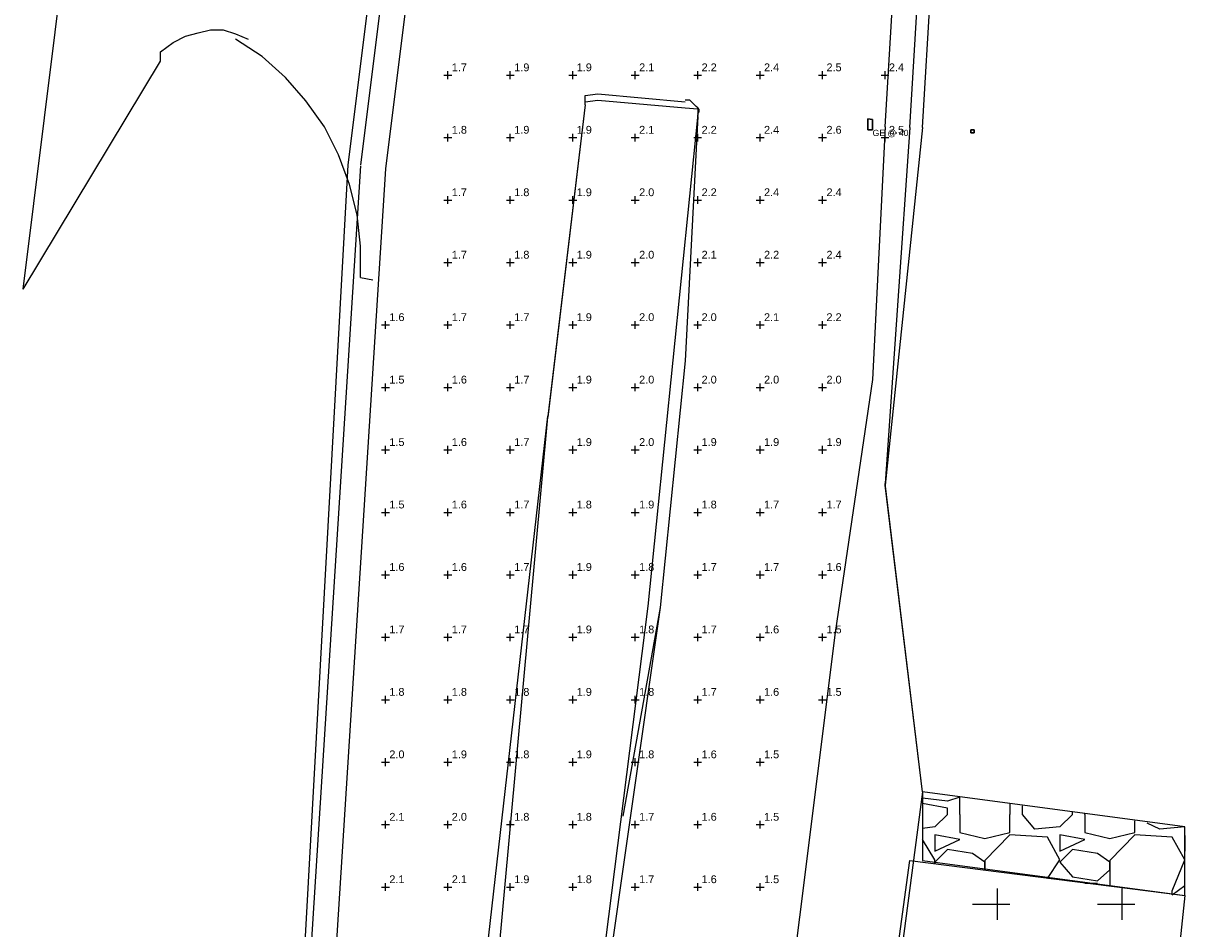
# Model space of a CAD drawing. Header units: feet. Extents: x 1564727 to 1564995, y 636134 to 636725.
# Tile 2 of 13: x 1564754 to 1564847, y 636208 to 636281. Entities that reach past the tile are written whole.
import ezdxf
from ezdxf.enums import TextEntityAlignment as Align

# ---------------------------------------------------------------- set-up
doc = ezdxf.new("R2010")
doc.units = ezdxf.units.FT
doc.header["$MEASUREMENT"] = 0
for name, color, linetype in [('111657_BD001.dwg - DR_P_Cells', 151, 'Continuous'), ('111657_BP001.dwg - PV_P_Curb', 120, 'Continuous'), ('111657_BP001.dwg - PV_P_Drive', 230, 'Continuous'), ('111657_BP001.dwg - PV_P_EOP', 7, 'Continuous'), ('111657_BP001.dwg - PV_P_Shoulder', 30, 'Continuous'), ('System Layers - Calculation Zones', 7, 'Continuous'), ('System Layers - Luminaires', 7, 'Continuous')]:
    doc.layers.add(name, color=color, linetype=linetype)
doc.styles.get("Standard").update_dxf_attribs({"font": 'arial.ttf'})

# ---------------------------------------------------------------- blocks, each defined once
blk = doc.blocks.new('VSL-CALCPOINT-CROSS')
at = {"color": 0}
for points in [[(-0.5, 0, 0), (0.5, 0, 0)], [(0, -0.5, 0), (0, 0.5, 0)]]:
    blk.add_polyline3d(points, dxfattribs=at)
blk.add_attdef('Calc_Result', (0.5, 0.5), '', height=1, dxfattribs=at)

msp = doc.modelspace()

# ---------------------------------------------------------------- linework, layer by layer
at = {"layer": '111657_BD001.dwg - DR_P_Cells', "color": 151}
msp.add_polyline3d([(1564826, 636213.625, 0), (1564847, 636210.8125, 0), (1564847, 636216.3125, 0), (1564826, 636219.125, 0)], close=True, dxfattribs=at)
for points in [[(1564828, 636218.375, 0), (1564826, 636218.625, 0)], [(1564829, 636218.6875, 0), (1564828, 636218.375, 0)], [(1564829, 636217.3125, 0), (1564829, 636218.6875, 0)], [(1564828, 636217.8125, 0), (1564826, 636218.1875, 0)], [(1564828, 636217.3125, 0), (1564828, 636217.8125, 0)], [(1564833, 636218.1875, 0), (1564833, 636217.3125, 0)], [(1564834, 636217.3125, 0), (1564834, 636218, 0)], [(1564828, 636217.3125, 0), (1564827, 636216.3125, 0)], [(1564829, 636217.3125, 0), (1564829, 636215.875, 0)], [(1564833, 636215.875, 0), (1564833, 636217.3125, 0)], [(1564835, 636216.125, 0), (1564834, 636217.3125, 0)], [(1564838, 636217.3125, 0), (1564837, 636216.3125, 0)], [(1564838, 636217.3125, 0), (1564838, 636217.5, 0)], [(1564839, 636217.3125, 0), (1564839, 636217.375, 0)], [(1564839, 636217.3125, 0), (1564839, 636215.875, 0)], [(1564843, 636215.875, 0), (1564843, 636216.8125, 0)], [(1564827, 636216.3125, 0), (1564826, 636216.1875, 0)], [(1564829, 636215.875, 0), (1564831, 636215.375, 0)], [(1564831, 636215.375, 0), (1564833, 636215.875, 0)], [(1564837, 636216.3125, 0), (1564835, 636216.125, 0)], [(1564839, 636215.875, 0), (1564841, 636215.375, 0)], [(1564841, 636215.375, 0), (1564843, 636215.875, 0)], [(1564845, 636216.125, 0), (1564844, 636216.625, 0)], [(1564847, 636216.3125, 0), (1564845, 636216.125, 0)], [(1564827, 636213.6875, 0), (1564826, 636215.3125, 0)], [(1564827, 636215.6875, 0), (1564827, 636215.375, 0)], [(1564829, 636215.3125, 0), (1564827, 636215.6875, 0)], [(1564827, 636215.375, 0), (1564827, 636214.375, 0)], [(1564827, 636214.375, 0), (1564829, 636215.3125, 0)], [(1564833, 636215.6875, 0), (1564831, 636213.625, 0)], [(1564836, 636215.5, 0), (1564833, 636215.6875, 0)], [(1564837, 636213.6875, 0), (1564836, 636215.5, 0)], [(1564837, 636215.6875, 0), (1564837, 636215.375, 0)], [(1564839, 636215.3125, 0), (1564837, 636215.6875, 0)], [(1564837, 636215.375, 0), (1564837, 636214.375, 0)], [(1564837, 636214.375, 0), (1564839, 636215.3125, 0)], [(1564843, 636215.6875, 0), (1564841, 636213.625, 0)], [(1564846, 636215.5, 0), (1564843, 636215.6875, 0)], [(1564847, 636213.6875, 0), (1564846, 636215.5, 0)], [(1564847, 636215.625, 0), (1564847, 636215.375, 0)], [(1564847, 636215.375, 0), (1564847, 636214.375, 0)], [(1564828, 636214.5, 0), (1564827, 636213.5, 0)], [(1564830, 636214.1875, 0), (1564828, 636214.5, 0)], [(1564831, 636213.5, 0), (1564830, 636214.1875, 0)], [(1564838, 636214.5, 0), (1564837, 636213.5, 0)], [(1564840, 636214.1875, 0), (1564838, 636214.5, 0)], [(1564841, 636213.5, 0), (1564840, 636214.1875, 0)], [(1564847, 636214.375, 0), (1564847, 636214.375, 0)], [(1564817, 636150.125, 0), (1564817, 636155.125, 0), (1564825, 636213.625, 0), (1564847, 636210.8125, 0)], [(1564827, 636213.375, 0), (1564827, 636213.6875, 0)], [(1564827, 636213.5, 0), (1564827, 636213.375, 0)], [(1564831, 636213.625, 0), (1564831, 636212.875, 0)], [(1564831, 636212.875, 0), (1564831, 636213.5, 0)], [(1564836, 636212.1875, 0), (1564837, 636213.6875, 0)], [(1564837, 636213.5, 0), (1564838, 636212.3125, 0)], [(1564841, 636213.625, 0), (1564841, 636211.625, 0)], [(1564841, 636212.875, 0), (1564841, 636213.5, 0)], [(1564846, 636211.1875, 0), (1564847, 636213.6875, 0)], [(1564838, 636212.3125, 0), (1564840, 636212, 0)], [(1564840, 636212, 0), (1564841, 636212.875, 0)], [(1564832, 636208.875, 0), (1564832, 636211.375, 0)], [(1564839, 636211.8125, 0), (1564839, 636211.8125, 0)], [(1564839, 636211.8125, 0), (1564840, 636211.8125, 0)], [(1564842, 636208.875, 0), (1564842, 636211.375, 0)], [(1564846, 636210.875, 0), (1564847, 636211.625, 0)], [(1564846, 636210.875, 0), (1564846, 636211.1875, 0)], [(1564847, 636210.8125, 0), (1564839, 636134.8125, 0)], [(1564830, 636210.125, 0), (1564833, 636210.125, 0)], [(1564840, 636210.125, 0), (1564843, 636210.125, 0)]]:
    msp.add_polyline3d(points, dxfattribs=at)
at = {"layer": '111657_BP001.dwg - PV_P_Curb', "color": 120}
for points in [[(1564788, 636333.375, 0), (1564780, 636269.3125, 0)], [(1564789, 636333.375, 0), (1564781, 636269.3125, 0)], [(1564825, 636272.3125, 0), (1564828, 636322.3125, 0)], [(1564826, 636272.3125, 0), (1564828, 636305.8125, 0)], [(1564799, 636274.125, 0), (1564799, 636274.3125, 0), (1564799, 636274.625, 0), (1564799, 636274.8125, 0), (1564799, 636274.875, 0), (1564800, 636275, 0), (1564800, 636275, 0)], [(1564799, 636274.125, 0), (1564799, 636274.1875, 0), (1564799, 636274.3125, 0), (1564799, 636274.375, 0), (1564800, 636274.5, 0), (1564800, 636274.5, 0), (1564800, 636274.5, 0)], [(1564800, 636275, 0), (1564807, 636274.375, 0)], [(1564800, 636274.5, 0), (1564807, 636273.875, 0)], [(1564808, 636273.4375, 0), (1564808.125, 636273.5625, 0), (1564808.125, 636273.75, 0), (1564808, 636273.875, 0), (1564807.875, 636274, 0), (1564807.75, 636274.125, 0), (1564807.625, 636274.25, 0), (1564807.5, 636274.375, 0), (1564807.375, 636274.5, 0), (1564807.25, 636274.5, 0), (1564807, 636274.5, 0)], [(1564799, 636274.125, 0), (1564796, 636249.1875, 0)], [(1564799, 636274.125, 0), (1564796, 636249.125, 0)], [(1564807, 636273.875, 0), (1564807, 636273.875, 0), (1564808, 636273.8125, 0), (1564808, 636273.6875, 0), (1564808, 636273.625, 0), (1564808, 636273.375, 0), (1564808, 636273.375, 0)], [(1564808, 636273.375, 0), (1564806, 636253.6875, 0), (1564804, 636234, 0)], [(1564808, 636273.1875, 0), (1564807, 636253.625, 0), (1564805, 636233.875, 0)], [(1564808, 636273.1875, 0), (1564808, 636273.3125, 0)], [(1564825, 636272.3125, 0), (1564823, 636243.8125, 0)], [(1564826, 636272.3125, 0), (1564823, 636243.6875, 0)], [(1564780, 636269.3125, 0), (1564773, 636142.875, 0)], [(1564781, 636269.25, 0), (1564773, 636142.8125, 0)], [(1564789, 636161.3125, 0), (1564791, 636205.3125, 0), (1564796, 636249.1875, 0)], [(1564789, 636161.3125, 0), (1564792, 636205.3125, 0), (1564796, 636249.125, 0)], [(1564826, 636219.125, 0), (1564823, 636243.8125, 0)], [(1564826, 636219.125, 0), (1564823, 636243.6875, 0)], [(1564804, 636234, 0), (1564796, 636170.8125, 0)], [(1564805, 636233.875, 0), (1564796, 636170.8125, 0)], [(1564805, 636233.875, 0), (1564802, 636217.1875, 0)]]:
    msp.add_polyline3d(points, dxfattribs=at)
at = {"layer": '111657_BP001.dwg - PV_P_Drive', "color": 230}
for points in [[(1564754, 636259.375, 0), (1564760, 636307.625, 0)], [(1564765, 636277.625, 0), (1564765, 636278.375, 0), (1564766, 636279.125, 0), (1564767, 636279.625, 0), (1564768, 636279.875, 0), (1564769, 636280.125, 0), (1564770, 636280.125, 0), (1564771, 636279.8125, 0), (1564772, 636279.375, 0)], [(1564781, 636260.3125, 0), (1564781, 636262.8125, 0), (1564780.75, 636265.3125, 0), (1564780.125, 636267.75, 0), (1564779.25, 636270.125, 0), (1564778.125, 636272.375, 0), (1564776.625, 636274.4375, 0), (1564775, 636276.3125, 0), (1564773.125, 636278, 0), (1564771, 636279.375, 0)], [(1564754, 636259.375, 0), (1564765, 636277.625, 0)], [(1564781, 636260.3125, 0), (1564782, 636260.125, 0)]]:
    msp.add_polyline3d(points, dxfattribs=at)
at = {"layer": '111657_BP001.dwg - PV_P_EOP', "color": 7}
for points in [[(1564791, 636333.125, 0), (1564783, 636269, 0)], [(1564823, 636272.375, 0), (1564826, 636322.375, 0)], [(1564823, 636272.375, 0), (1564822, 636252.125, 0), (1564819, 636231.875, 0)], [(1564783, 636269, 0), (1564775, 636142.875, 0)], [(1564819, 636231.875, 0), (1564809, 636152, 0)]]:
    msp.add_polyline3d(points, dxfattribs=at)
at = {"layer": '111657_BP001.dwg - PV_P_Shoulder', "color": 30}
msp.add_polyline3d([(1564826, 636219.125, 0), (1564817, 636150.875, 0)], dxfattribs=at)
at = {"layer": 'System Layers - Luminaires', "color": 5}
for points in [[(1564822, 636272.125, 40), (1564821.625, 636272.125, 40), (1564821.625, 636273, 40), (1564822, 636272.9375, 40)], [(1564822, 636272.9375, 40), (1564821.625, 636273, 40), (1564821.625, 636272.125, 40), (1564822, 636272.125, 40)], [(1564821.625, 636273, 40), (1564821.625, 636272.125, 40), (1564821.625, 636272.125, 40), (1564821.625, 636273, 40)], [(1564822, 636272.9375, 40), (1564821.625, 636273, 40), (1564821.625, 636273, 40), (1564822, 636272.9375, 40)], [(1564822, 636272.125, 40), (1564822, 636272.9375, 40), (1564822, 636272.9375, 40), (1564822, 636272.125, 40)], [(1564821.625, 636272.125, 40), (1564822, 636272.125, 40), (1564822, 636272.125, 40), (1564821.625, 636272.125, 40)], [(1564830.125, 636271.875, 40), (1564830.125, 636272.125, 40), (1564829.875, 636272.125, 40), (1564829.875, 636271.875, 40)], [(1564830.125, 636271.875, 0), (1564830.125, 636272.125, 0), (1564829.875, 636272.125, 0), (1564829.875, 636271.875, 0)], [(1564830.125, 636272.125, 40), (1564829.875, 636272.125, 40), (1564829.875, 636272.125, 0), (1564830.125, 636272.125, 0)], [(1564829.875, 636272.125, 40), (1564829.875, 636271.875, 40), (1564829.875, 636271.875, 0), (1564829.875, 636272.125, 0)], [(1564829.875, 636271.875, 40), (1564830.125, 636271.875, 40), (1564830.125, 636271.875, 0), (1564829.875, 636271.875, 0)], [(1564830.125, 636271.875, 40), (1564830.125, 636272.125, 40), (1564830.125, 636272.125, 0), (1564830.125, 636271.875, 0)]]:
    msp.add_polyline3d(points, close=True, dxfattribs=at)

# ---------------------------------------------------------------- block references
at = {"layer": 'System Layers - Calculation Zones', "color": 14, "xscale": 0.625, "yscale": 0.625}
for p, values in [((1564788, 636276.5), {'Calc_Result': '1.7'}), ((1564793, 636276.5), {'Calc_Result': '1.9'}), ((1564798, 636276.5), {'Calc_Result': '1.9'}), ((1564803, 636276.5), {'Calc_Result': '2.1'}), ((1564808, 636276.5), {'Calc_Result': '2.2'}), ((1564813, 636276.5), {'Calc_Result': '2.4'}), ((1564818, 636276.5), {'Calc_Result': '2.5'}), ((1564823, 636276.5), {'Calc_Result': '2.4'}), ((1564788, 636271.5), {'Calc_Result': '1.8'}), ((1564793, 636271.5), {'Calc_Result': '1.9'}), ((1564798, 636271.5), {'Calc_Result': '1.9'}), ((1564803, 636271.5), {'Calc_Result': '2.1'}), ((1564808, 636271.5), {'Calc_Result': '2.2'}), ((1564813, 636271.5), {'Calc_Result': '2.4'}), ((1564818, 636271.5), {'Calc_Result': '2.6'}), ((1564823, 636271.5), {'Calc_Result': '2.5'}), ((1564788, 636266.5), {'Calc_Result': '1.7'}), ((1564793, 636266.5), {'Calc_Result': '1.8'}), ((1564798, 636266.5), {'Calc_Result': '1.9'}), ((1564803, 636266.5), {'Calc_Result': '2.0'}), ((1564808, 636266.5), {'Calc_Result': '2.2'}), ((1564813, 636266.5), {'Calc_Result': '2.4'}), ((1564818, 636266.5), {'Calc_Result': '2.4'}), ((1564788, 636261.5), {'Calc_Result': '1.7'}), ((1564793, 636261.5), {'Calc_Result': '1.8'}), ((1564798, 636261.5), {'Calc_Result': '1.9'}), ((1564803, 636261.5), {'Calc_Result': '2.0'}), ((1564808, 636261.5), {'Calc_Result': '2.1'}), ((1564813, 636261.5), {'Calc_Result': '2.2'}), ((1564818, 636261.5), {'Calc_Result': '2.4'}), ((1564783, 636256.5), {'Calc_Result': '1.6'}), ((1564788, 636256.5), {'Calc_Result': '1.7'}), ((1564793, 636256.5), {'Calc_Result': '1.7'}), ((1564798, 636256.5), {'Calc_Result': '1.9'}), ((1564803, 636256.5), {'Calc_Result': '2.0'}), ((1564808, 636256.5), {'Calc_Result': '2.0'}), ((1564813, 636256.5), {'Calc_Result': '2.1'}), ((1564818, 636256.5), {'Calc_Result': '2.2'}), ((1564783, 636251.5), {'Calc_Result': '1.5'}), ((1564788, 636251.5), {'Calc_Result': '1.6'}), ((1564793, 636251.5), {'Calc_Result': '1.7'}), ((1564798, 636251.5), {'Calc_Result': '1.9'}), ((1564803, 636251.5), {'Calc_Result': '2.0'}), ((1564808, 636251.5), {'Calc_Result': '2.0'}), ((1564813, 636251.5), {'Calc_Result': '2.0'}), ((1564818, 636251.5), {'Calc_Result': '2.0'}), ((1564783, 636246.5), {'Calc_Result': '1.5'}), ((1564788, 636246.5), {'Calc_Result': '1.6'}), ((1564793, 636246.5), {'Calc_Result': '1.7'}), ((1564798, 636246.5), {'Calc_Result': '1.9'}), ((1564803, 636246.5), {'Calc_Result': '2.0'}), ((1564808, 636246.5), {'Calc_Result': '1.9'}), ((1564813, 636246.5), {'Calc_Result': '1.9'}), ((1564818, 636246.5), {'Calc_Result': '1.9'}), ((1564783, 636241.5), {'Calc_Result': '1.5'}), ((1564788, 636241.5), {'Calc_Result': '1.6'}), ((1564793, 636241.5), {'Calc_Result': '1.7'}), ((1564798, 636241.5), {'Calc_Result': '1.8'}), ((1564803, 636241.5), {'Calc_Result': '1.9'}), ((1564808, 636241.5), {'Calc_Result': '1.8'}), ((1564813, 636241.5), {'Calc_Result': '1.7'}), ((1564818, 636241.5), {'Calc_Result': '1.7'}), ((1564783, 636236.5), {'Calc_Result': '1.6'}), ((1564788, 636236.5), {'Calc_Result': '1.6'}), ((1564793, 636236.5), {'Calc_Result': '1.7'}), ((1564798, 636236.5), {'Calc_Result': '1.9'}), ((1564803, 636236.5), {'Calc_Result': '1.8'}), ((1564808, 636236.5), {'Calc_Result': '1.7'}), ((1564813, 636236.5), {'Calc_Result': '1.7'}), ((1564818, 636236.5), {'Calc_Result': '1.6'}), ((1564783, 636231.5), {'Calc_Result': '1.7'}), ((1564788, 636231.5), {'Calc_Result': '1.7'}), ((1564793, 636231.5), {'Calc_Result': '1.7'}), ((1564798, 636231.5), {'Calc_Result': '1.9'}), ((1564803, 636231.5), {'Calc_Result': '1.8'}), ((1564808, 636231.5), {'Calc_Result': '1.7'}), ((1564813, 636231.5), {'Calc_Result': '1.6'}), ((1564818, 636231.5), {'Calc_Result': '1.5'}), ((1564783, 636226.5), {'Calc_Result': '1.8'}), ((1564788, 636226.5), {'Calc_Result': '1.8'}), ((1564793, 636226.5), {'Calc_Result': '1.8'}), ((1564798, 636226.5), {'Calc_Result': '1.9'}), ((1564803, 636226.5), {'Calc_Result': '1.8'}), ((1564808, 636226.5), {'Calc_Result': '1.7'}), ((1564813, 636226.5), {'Calc_Result': '1.6'}), ((1564818, 636226.5), {'Calc_Result': '1.5'}), ((1564783, 636221.5), {'Calc_Result': '2.0'}), ((1564788, 636221.5), {'Calc_Result': '1.9'}), ((1564793, 636221.5), {'Calc_Result': '1.8'}), ((1564798, 636221.5), {'Calc_Result': '1.9'}), ((1564803, 636221.5), {'Calc_Result': '1.8'}), ((1564808, 636221.5), {'Calc_Result': '1.6'}), ((1564813, 636221.5), {'Calc_Result': '1.5'}), ((1564783, 636216.5), {'Calc_Result': '2.1'}), ((1564788, 636216.5), {'Calc_Result': '2.0'}), ((1564793, 636216.5), {'Calc_Result': '1.8'}), ((1564798, 636216.5), {'Calc_Result': '1.8'}), ((1564803, 636216.5), {'Calc_Result': '1.7'}), ((1564808, 636216.5), {'Calc_Result': '1.6'}), ((1564813, 636216.5), {'Calc_Result': '1.5'}), ((1564783, 636211.5), {'Calc_Result': '2.1'}), ((1564788, 636211.5), {'Calc_Result': '2.1'}), ((1564793, 636211.5), {'Calc_Result': '1.9'}), ((1564798, 636211.5), {'Calc_Result': '1.8'}), ((1564803, 636211.5), {'Calc_Result': '1.7'}), ((1564808, 636211.5), {'Calc_Result': '1.6'}), ((1564813, 636211.5), {'Calc_Result': '1.5'})]:
    msp.add_blockref('VSL-CALCPOINT-CROSS', p, dxfattribs=at).add_auto_attribs(values)

# ---------------------------------------------------------------- texts
at = {"layer": 'System Layers - Luminaires', "color": 5}
msp.add_text("GE @ 40'", height=0.5, dxfattribs=at).set_placement((1564822, 636272.125, 40), align=Align.TOP_LEFT)

doc.saveas('drawing.dxf')
